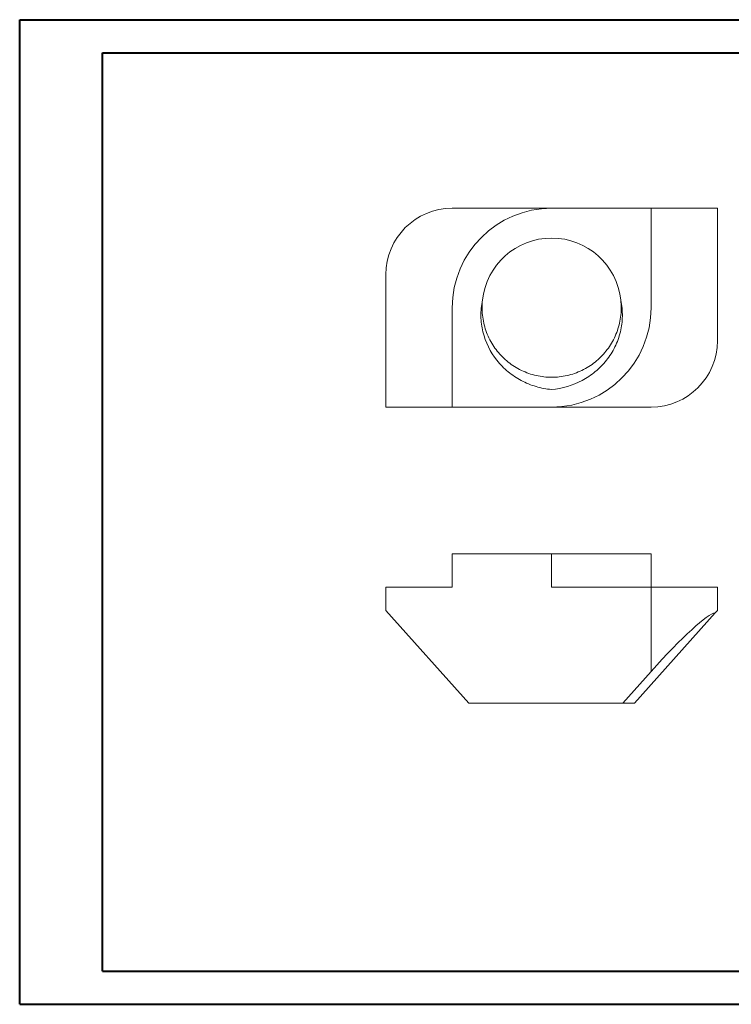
# Model space of a CAD drawing. Header units: millimetres. Extents: x 0 to 420, y 0 to 297.
# Tile 1 of 2: x 0 to 215, y 0 to 297. Entities that reach past the tile are written whole.
import ezdxf

# ---------------------------------------------------------------- set-up
doc = ezdxf.new("R2010")
doc.units = ezdxf.units.MM

msp = doc.modelspace()

# ---------------------------------------------------------------- linework, layer by layer
at = {"color": 7, "linetype": 'Continuous', "lineweight": 40}
for p, q in [((0.08, 0.21), (0.08, 297.21)), ((0.08, 297.21), (420.08, 297.21)), ((25.08, 10.21), (25.08, 287.21)), ((25.08, 287.21), (410.08, 287.21)), ((25.08, 10.21), (410.08, 10.21)), ((0.08, 0.21), (420.08, 0.21))]:
    msp.add_line(p, q, dxfattribs=at)
at = {"color": 7, "linetype": 'Continuous', "lineweight": 15}
for p, q in [((160.56, 240.35), (130.56, 240.35)), ((190.56, 240.35), (160.56, 240.35)), ((190.56, 210.35), (190.56, 240.35)), ((210.56, 240.35), (190.56, 240.35)), ((210.56, 200.35), (210.56, 240.35)), ((110.56, 180.35), (110.56, 220.35)), ((130.56, 210.35), (130.56, 180.35)), ((130.56, 180.35), (110.56, 180.35)), ((130.56, 180.35), (160.56, 180.35)), ((190.56, 180.35), (160.56, 180.35)), ((130.56, 136.05), (130.56, 126.05)), ((130.56, 136.05), (160.56, 136.05)), ((160.56, 136.05), (160.56, 126.05)), ((160.56, 136.05), (190.56, 136.05)), ((190.56, 136.05), (190.56, 126.05)), ((110.56, 126.05), (110.56, 119.05)), ((130.56, 126.05), (110.56, 126.05)), ((190.56, 126.05), (160.56, 126.05)), ((190.56, 100.62), (190.56, 126.05)), ((190.56, 126.05), (210.56, 126.05)), ((210.56, 126.05), (210.56, 119.05)), ((135.56, 91.05), (110.56, 119.05)), ((210.56, 119.05), (209.92, 118.34)), ((209.92, 118.34), (185.56, 91.05)), ((182.01, 91.05), (190.56, 100.62)), ((135.56, 91.05), (182.01, 91.05)), ((185.56, 91.05), (182.01, 91.05))]:
    msp.add_line(p, q, dxfattribs=at)
for centre, radius, start, end in [((130.56, 220.35), 20, 90, 180), ((160.56, 210.35), 30, 90, 180), ((160.56, 210.35), 21, 6.1327, 173.8673), ((160.56, 210.35), 30, 270, 0), ((190.56, 200.35), 20, 270, 0)]:
    msp.add_arc(centre, radius, start, end, dxfattribs=at)
msp.add_ellipse((190.56, 95.32), major_axis=(19.82, 22.9), ratio=0.115412, start_param=0.120126, end_param=1.438242, dxfattribs=at)
for points, knots in [([(160.56, 185.66), (158.94, 185.8), (157.37, 186.09), (154.31, 187), (152.8, 187.61), (149.97, 189.13), (148.64, 190.02), (146.17, 192.06), (145.03, 193.23), (142.04, 196.97), (140.59, 199.93), (139.46, 204.6), (139.25, 206.22), (139.2, 209.42), (139.34, 211.02), (139.68, 212.6)], [0, 0, 0, 0, 0.125, 0.125, 0.25, 0.25, 0.375, 0.375, 0.5, 0.5, 0.75, 0.75, 0.875, 0.875, 1, 1, 1, 1]), ([(181.44, 212.6), (181.49, 211.85), (181.61, 210.33), (181.47, 208.02), (181.08, 205.7), (180.43, 203.41), (179.51, 201.21), (178.36, 199.13), (176.99, 197.21), (175.44, 195.47), (173.7, 193.92), (171.78, 192.55), (169.7, 191.4), (167.5, 190.48), (165.21, 189.83), (162.89, 189.44), (160.56, 189.31), (158.23, 189.44), (155.9, 189.83), (153.62, 190.48), (151.42, 191.4), (149.34, 192.55), (147.42, 193.92), (145.68, 195.47), (144.12, 197.21), (142.75, 199.13), (141.6, 201.21), (140.69, 203.41), (140.03, 205.7), (139.65, 208.02), (139.5, 210.34), (139.62, 211.87), (139.68, 212.63)], [0, 0, 0, 0, 0.031878, 0.064766, 0.09818, 0.131919, 0.165768, 0.199506, 0.232921, 0.265808, 0.298696, 0.33211, 0.365849, 0.399698, 0.433436, 0.466851, 0.499738, 0.532626, 0.56604, 0.599779, 0.633628, 0.667366, 0.700781, 0.733668, 0.766556, 0.79997, 0.833709, 0.867558, 0.901296, 0.934711, 0.967598, 1, 1, 1, 1]), ([(181.44, 212.6), (181.77, 211.03), (181.92, 209.42), (181.86, 206.2), (181.66, 204.62), (180.91, 201.49), (180.36, 199.97), (178.95, 197.1), (178.09, 195.73), (176.08, 193.22), (174.96, 192.08), (172.49, 190.03), (171.14, 189.12), (166.92, 186.87), (163.78, 185.93), (160.56, 185.66)], [0, 0, 0, 0, 0.125, 0.125, 0.25, 0.25, 0.375, 0.375, 0.5, 0.5, 0.625, 0.625, 0.75, 0.75, 1, 1, 1, 1])]:
    msp.add_open_spline(points, degree=3, knots=knots, dxfattribs=at)

doc.saveas('drawing.dxf')
